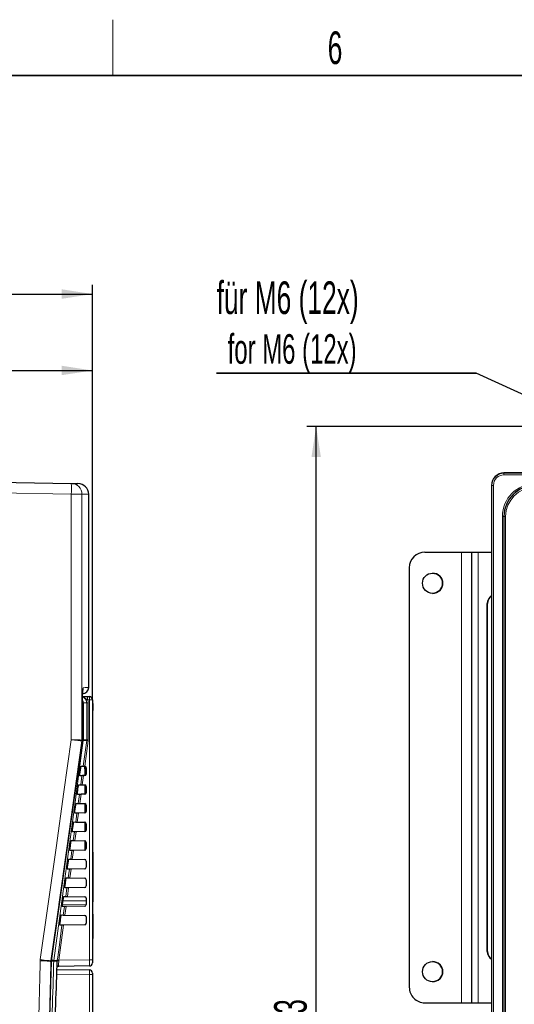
# Model space of a CAD drawing. Header units: millimetres. Extents: x 5 to 418, y 2 to 292.
# Tile 51 of 53: x 255 to 308, y 183 to 288. Entities that reach past the tile are written whole.
import ezdxf

# ---------------------------------------------------------------- set-up
doc = ezdxf.new("R2010")
doc.units = ezdxf.units.MM
doc.layers.add('SLD-0', color=7, linetype='Continuous')
doc.styles.add('SLDTEXTSTYLE0', font='TXT', dxfattribs={"width": 0.605})
doc.dimstyles.new('SLDDIMSTYLE0', dxfattribs={"dimtxt": 3.5, "dimasz": 3.302, "dimexe": 0, "dimexo": 0.0625, "dimgap": 0.875, "dimtad": 1, "dimlfac": 3, "dimrnd": 1e-09, "dimzin": 12, "dimdsep": 46, "dimtxsty": 'SLDTEXTSTYLE0', "dimsah": 1, "dimcen": 0.09, "dimadec": 0, "dimazin": 3, "dimtfac": 1, "dimtofl": 0, "dimtmove": 0, "dimatfit": 3, "dimfxl": 1, "dimfrac": 2, "dimtolj": 1, "dimtzin": 12, "dimarcsym": 0})
doc.dimstyles.new('SLDDIMSTYLE2', dxfattribs={"dimtxt": 3.5, "dimasz": 3.302, "dimexe": 0, "dimexo": 0.0625, "dimgap": 0.875, "dimtad": 1, "dimdec": 1, "dimlfac": 3, "dimrnd": 1e-09, "dimzin": 12, "dimdsep": 46, "dimtxsty": 'SLDTEXTSTYLE0', "dimsah": 1, "dimcen": 0.09, "dimadec": 0, "dimazin": 3, "dimtfac": 1, "dimtofl": 0, "dimtmove": 0, "dimatfit": 3, "dimfxl": 1, "dimfrac": 2, "dimtolj": 1, "dimtzin": 12, "dimarcsym": 0})

# ---------------------------------------------------------------- blocks, each defined once
blk = doc.blocks.new('_D_5')
at = {"layer": 'SLD-0', "color": 7}
for p, q in [((201.15, 243.22), (201.15, 251.87)), ((262.55, 215.55), (262.55, 251.87)), ((201.15, 250.87), (262.55, 250.87))]:
    blk.add_line(p, q, dxfattribs=at)
for points in [[(201.15, 250.87), (204.45, 250.37), (204.45, 251.38)], [(262.55, 250.87), (259.25, 251.38), (259.25, 250.37)]]:
    blk.add_solid(points, dxfattribs=at)
at = {"layer": 'SLD-0', "color": 7, "insert": (225.83, 255.39), "char_height": 3.5, "attachment_point": 1, "style": 'SLDTEXTSTYLE0'}
blk.add_mtext('184,2', dxfattribs=at)
blk = doc.blocks.new('_D_8')
at = {"layer": 'SLD-0', "color": 7}
for p, q in [((189.81, 233.55), (189.81, 260.07)), ((262.55, 215.55), (262.55, 260.07)), ((189.81, 259.07), (262.55, 259.07))]:
    blk.add_line(p, q, dxfattribs=at)
for centre, start, end in [((225.54, 261.76), 153.4349, 206.5651), ((226.83, 261.76), 333.4349, 26.5651)]:
    blk.add_arc(centre, 6.01, start, end, dxfattribs=at)
for points in [[(189.81, 259.07), (193.12, 258.56), (193.12, 259.58)], [(262.55, 259.07), (259.25, 259.58), (259.25, 258.56)]]:
    blk.add_solid(points, dxfattribs=at)
at = {"layer": 'SLD-0', "color": 7, "insert": (220.17, 263.58), "char_height": 3.5, "attachment_point": 1, "style": 'SLDTEXTSTYLE0'}
blk.add_mtext('218,2', dxfattribs=at)
blk = doc.blocks.new('_D_10')
at = {"layer": 'SLD-0', "color": 7}
for p, q in [((319.41, 244.88), (285.57, 244.88)), ((286.57, 120.55), (286.57, 244.88)), ((314.41, 120.55), (285.57, 120.55))]:
    blk.add_line(p, q, dxfattribs=at)
for points in [[(286.57, 244.88), (286.07, 241.58), (287.08, 241.58)], [(286.57, 120.55), (287.08, 123.85), (286.07, 123.85)]]:
    blk.add_solid(points, dxfattribs=at)
at = {"layer": 'SLD-0', "color": 7, "insert": (282.06, 178.71), "char_height": 3.5, "attachment_point": 1, "rotation": 90, "style": 'SLDTEXTSTYLE0'}
blk.add_mtext('373', dxfattribs=at)
blk = doc.blocks.new('SW_NOTE_0_19')
at = {"layer": 'SLD-0', "color": 0}
for p, q in [((0, -5.33), (27.88, -5.33)), ((27.88, -5.33), (0, -5.33)), ((0, -5.33), (27.88, -5.33)), ((27.88, -5.33), (0, -5.33)), ((0, -5.33), (27.88, -5.33)), ((27.88, -5.33), (0, -5.33))]:
    blk.add_line(p, q, dxfattribs=at)
at = {"layer": 'SLD-0', "color": 0, "attachment_point": 1, "style": 'SLDTEXTSTYLE0'}
for s, insert, char_height in [('für M6 (12x)', (0, 4.51), 3.5), ('for M6 (12x)', (1.19, -1.15), 3.175)]:
    blk.add_mtext(s, dxfattribs=dict(at, insert=insert, char_height=char_height))

msp = doc.modelspace()

# ---------------------------------------------------------------- linework, layer by layer
at = {"color": 7, "linetype": 'Continuous', "lineweight": 25}
for p, q in [((316.0735, 239.8825), (306.7401, 239.8825)), ((244.3143, 239.0435), (260.2744, 238.7649)), ((305.4068, 238.5492), (305.4068, 127.8825)), ((262.1415, 216.8556), (262.1415, 237.5862)), ((298.2403, 231.3825), (298.2404, 231.3825)), ((298.2404, 231.3825), (302.1737, 231.3825)), ((302.1737, 231.3825), (303.2403, 231.3825)), ((303.2402, 231.3825), (303.9587, 231.3825)), ((303.2403, 231.3825), (303.2403, 183.0492)), ((303.9587, 231.3825), (305.4068, 231.3825)), ((296.5737, 229.7158), (296.5737, 184.7158)), ((296.5737, 229.7158), (296.5737, 184.7158)), ((304.9557, 188.5492), (304.9557, 225.8825)), ((304.9868, 188.5492), (304.9868, 225.8825)), ((261.4812, 215.5118), (261.4798, 215.5118)), ((261.4812, 211.2293), (261.4812, 215.5118)), ((262.0208, 215.8825), (262.2143, 215.8825)), ((262.5476, 215.5492), (262.5476, 187.6598)), ((262.5809, 215.1479), (262.5476, 215.1479)), ((262.5809, 214.7813), (262.5476, 214.7813)), ((262.5809, 214.7479), (262.5476, 214.7479)), ((262.5809, 215.1479), (262.5809, 214.7813)), ((262.5809, 214.7479), (262.5809, 214.7813)), ((262.5809, 214.7479), (262.5809, 214.3813)), ((262.5809, 214.3813), (262.5476, 214.3813)), ((262.5809, 214.3797), (262.5476, 214.3797)), ((262.5809, 214.3751), (262.5476, 214.3751)), ((261.21, 207.5825), (261.2994, 208.2492)), ((261.3318, 208.4255), (261.5583, 208.4215)), ((261.6726, 208.2102), (261.7476, 208.2102)), ((261.6809, 208.4194), (261.6809, 208.3827)), ((261.6809, 208.3827), (261.6809, 208.3464)), ((261.6809, 208.3827), (261.7476, 208.3827)), ((261.6809, 208.3464), (261.6809, 208.3208)), ((261.6809, 208.3464), (261.7476, 208.3464)), ((261.6809, 208.3208), (261.7476, 208.3208)), ((261.6809, 208.213), (261.7476, 208.213)), ((261.6809, 208.213), (261.6809, 208.2129)), ((261.7172, 208.4187), (261.7231, 208.4185)), ((261.7476, 208.4154), (261.7476, 207.4164)), ((261.8809, 208.2521), (261.8809, 207.5797)), ((261.4225, 207.4079), (261.1949, 207.4039)), ((261.5764, 207.4106), (261.5881, 207.4108)), ((261.7172, 207.413), (261.5881, 207.4108)), ((260.9418, 205.5825), (261.0312, 206.2492)), ((261.0645, 206.4301), (261.291, 206.4262)), ((261.4558, 206.4233), (261.4442, 206.4235)), ((261.4558, 206.4233), (261.7172, 206.4187)), ((261.7476, 206.4154), (261.7476, 205.4164)), ((261.8809, 206.2521), (261.8809, 205.5797)), ((261.154, 205.4032), (260.9264, 205.3992)), ((261.3079, 205.4059), (261.3195, 205.4061)), ((261.7172, 205.413), (261.3195, 205.4061)), ((260.6736, 203.5825), (260.763, 204.2492)), ((260.7972, 204.4348), (261.0237, 204.4308)), ((261.1885, 204.428), (261.1769, 204.4282)), ((261.1885, 204.428), (261.7172, 204.4187)), ((261.7476, 204.4154), (261.7476, 203.4164)), ((261.8809, 204.2521), (261.8809, 203.5797)), ((260.8855, 203.3985), (260.6578, 203.3945)), ((261.0393, 203.4012), (261.051, 203.4014)), ((261.7172, 203.413), (261.051, 203.4014)), ((260.4054, 201.5825), (260.4948, 202.2492)), ((260.5299, 202.4395), (260.7565, 202.4355)), ((260.9212, 202.4326), (260.9096, 202.4328)), ((260.9212, 202.4326), (261.7172, 202.4187)), ((261.7476, 202.4154), (261.7476, 201.4164)), ((261.8809, 202.2521), (261.8809, 201.5797)), ((260.6169, 201.3938), (260.3893, 201.3898)), ((260.7708, 201.3965), (260.7825, 201.3967)), ((261.7172, 201.413), (260.7825, 201.3967)), ((260.1373, 199.5825), (260.2267, 200.2492)), ((260.2626, 200.4441), (260.4892, 200.4402)), ((260.654, 200.4373), (260.6423, 200.4375)), ((260.654, 200.4373), (261.7172, 200.4187)), ((261.7476, 200.4154), (261.7476, 199.8825)), ((261.7476, 199.8825), (261.7476, 199.4164)), ((261.8809, 200.2521), (261.8809, 199.5797)), ((260.3484, 199.3891), (260.1207, 199.3851)), ((260.5023, 199.3918), (260.5139, 199.392)), ((261.7172, 199.413), (260.5139, 199.392)), ((262.5809, 199.2159), (262.5476, 199.2159)), ((262.5809, 199.2159), (262.5809, 198.8825)), ((262.5809, 198.8825), (262.5809, 194.2159)), ((259.8691, 197.5825), (259.9585, 198.2492)), ((259.9952, 198.4488), (260.2219, 198.4448)), ((260.3867, 198.442), (260.3751, 198.4422)), ((260.3867, 198.442), (261.7172, 198.4187)), ((261.8809, 198.2521), (261.8809, 197.5797)), ((259.7279, 196.4534), (259.9546, 196.4495)), ((260.0799, 197.3844), (259.8521, 197.3805)), ((260.2337, 197.3871), (260.2454, 197.3873)), ((261.7172, 197.413), (260.2454, 197.3873)), ((259.6009, 195.5825), (259.6903, 196.2492)), ((261.7172, 195.413), (259.9769, 195.3826)), ((260.1194, 196.4466), (260.1078, 196.4468)), ((260.1194, 196.4466), (261.7172, 196.4187)), ((261.8809, 196.2521), (261.8809, 195.5797)), ((259.4606, 194.4581), (259.6873, 194.4542)), ((259.8113, 195.3797), (259.5836, 195.3758)), ((259.8521, 194.4513), (259.8405, 194.4515)), ((259.8521, 194.4513), (261.7172, 194.4187)), ((259.9652, 195.3824), (259.9769, 195.3826)), ((259.5428, 193.3751), (259.315, 193.3711)), ((259.3327, 193.5825), (259.4221, 194.2492)), ((261.8809, 193.9873), (259.3811, 193.9436)), ((261.7172, 193.413), (259.7083, 193.3779)), ((261.8809, 194.2521), (261.8809, 193.5797)), ((262.5809, 193.8825), (262.5476, 193.8825)), ((262.5809, 194.2159), (262.5809, 193.8825)), ((259.0645, 191.5825), (259.1539, 192.2492)), ((259.1933, 192.4628), (259.42, 192.4588)), ((259.5848, 192.4559), (261.7172, 192.4187)), ((261.8809, 192.2521), (261.8809, 191.5797)), ((262.5809, 192.5389), (262.5809, 189.9409)), ((259.2742, 191.3704), (259.0464, 191.3664)), ((261.7172, 191.413), (259.4398, 191.3733)), ((262.5809, 189.4659), (262.5476, 189.4659)), ((262.5809, 189.1992), (262.5476, 189.1992)), ((262.5809, 189.4659), (262.5809, 189.9409)), ((262.5809, 188.4659), (262.5809, 189.1992)), ((262.5809, 188.4659), (262.5476, 188.4659)), ((262.5809, 188.4565), (262.5476, 188.4565)), ((258.1493, 187.4768), (258.1493, 187.4768)), ((258.1557, 187.5548), (258.1513, 187.5549)), ((262.2201, 186.9932), (258.9314, 186.9358)), ((262.5476, 187.6598), (262.5476, 187.3265)), ((258.7326, 186.632), (262.2201, 186.5711)), ((262.5476, 186.2378), (262.5476, 186.0712)), ((262.5476, 186.0712), (262.5476, 180.4962)), ((298.2404, 183.0492), (298.2403, 183.0492)), ((298.2404, 183.0492), (302.1737, 183.0492)), ((302.1737, 183.0492), (303.2403, 183.0492)), ((303.2402, 183.0492), (303.9587, 183.0492)), ((303.9587, 183.0492), (305.4068, 183.0492))]:
    msp.add_line(p, q, dxfattribs=at)
at = {"color": 7, "linetype": 'Continuous', "lineweight": 18}
for p, q in [((306.7401, 239.8825), (306.7401, 239.8418)), ((306.7401, 239.8825), (306.7401, 239.8825)), ((306.7401, 239.8418), (306.7401, 239.6751)), ((306.7401, 239.8418), (316.0735, 239.8418)), ((316.0735, 239.6751), (306.7401, 239.6751)), ((260.2744, 237.5984), (244.3143, 237.877)), ((305.4476, 238.5492), (305.4068, 238.5492)), ((305.4068, 238.5492), (305.4068, 238.5492)), ((305.4476, 238.5492), (305.6142, 238.5492)), ((305.4476, 127.8825), (305.4476, 238.5492)), ((305.6142, 238.5492), (305.6142, 127.8825)), ((260.2744, 211.2642), (260.2744, 237.5984)), ((260.2744, 237.5984), (261.4182, 237.5984)), ((261.4182, 237.5984), (261.4182, 211.2293)), ((306.5763, 131.2159), (306.5763, 235.2159)), ((306.5763, 235.2159), (306.743, 235.2159)), ((306.743, 235.2159), (306.743, 131.2159)), ((306.7576, 235.2159), (306.743, 235.2159)), ((306.7576, 131.2159), (306.7576, 235.2159)), ((306.9243, 235.2159), (306.7576, 235.2159)), ((306.9243, 235.2159), (306.9243, 131.2159)), ((302.1737, 231.3825), (302.1737, 183.0492)), ((303.9587, 231.3825), (303.9587, 183.0492)), ((296.5737, 229.7158), (296.5737, 229.7158)), ((304.9868, 225.8825), (304.9557, 225.8825)), ((261.4798, 211.2293), (261.4798, 215.5118)), ((262.2201, 215.5492), (262.0266, 215.5492)), ((262.2201, 187.6598), (262.2201, 215.5492)), ((262.2201, 215.5492), (262.5476, 215.5492)), ((261.572, 215.2159), (261.4812, 215.2159)), ((261.572, 215.2159), (261.572, 211.2603)), ((261.9326, 215.2159), (261.572, 215.2159)), ((261.9326, 211.2603), (261.9326, 215.2159)), ((262.0963, 215.2159), (261.9326, 215.2159)), ((262.0963, 215.2159), (262.0963, 211.2603)), ((261.572, 211.2603), (261.4812, 211.2603)), ((261.572, 211.2603), (261.9326, 211.2603)), ((261.9267, 211.1719), (261.9326, 211.2603)), ((262.0963, 211.2603), (261.9326, 211.2603)), ((262.0963, 211.2603), (262.0889, 211.1498)), ((261.4117, 211.1365), (261.4117, 211.1365)), ((261.4734, 211.1365), (261.4117, 211.1365)), ((261.4182, 211.2293), (261.4182, 211.2293)), ((261.4182, 211.2293), (261.4798, 211.2293)), ((261.4747, 211.1364), (261.4734, 211.1365)), ((261.4798, 211.2293), (261.4812, 211.2293)), ((261.5583, 208.4215), (261.9267, 211.1719)), ((261.9267, 211.1719), (261.5661, 211.1719)), ((262.0889, 211.1498), (261.7231, 208.4185)), ((261.291, 206.4262), (261.4225, 207.4079)), ((261.5881, 207.4108), (261.4558, 206.4233)), ((261.0237, 204.4308), (261.154, 205.4032)), ((261.3195, 205.4061), (261.1885, 204.428)), ((260.7565, 202.4355), (260.8855, 203.3985)), ((261.051, 203.4014), (260.9212, 202.4326)), ((260.4892, 200.4402), (260.6169, 201.3938)), ((260.7825, 201.3967), (260.654, 200.4373)), ((261.7476, 199.8825), (261.8809, 199.8825)), ((260.2219, 198.4448), (260.3484, 199.3891)), ((260.5139, 199.392), (260.3867, 198.442)), ((262.5809, 198.8825), (262.5476, 198.8825)), ((259.9546, 196.4495), (260.0799, 197.3844)), ((260.2454, 197.3873), (260.1194, 196.4466)), ((259.6873, 194.4542), (259.8113, 195.3797)), ((259.9769, 195.3826), (259.8521, 194.4513)), ((259.3281, 193.546), (261.8809, 193.5814)), ((259.42, 192.4588), (259.5428, 193.3751)), ((259.7083, 193.3779), (259.5848, 192.4559)), ((262.5809, 194.2159), (262.5476, 194.2159)), ((262.5809, 192.5389), (262.5476, 192.5389)), ((259.4398, 191.3733), (258.9346, 187.6024)), ((262.5809, 189.9409), (262.5476, 189.9409)), ((304.9557, 188.5492), (304.9868, 188.5492)), ((256.9375, 187.5418), (256.9486, 187.6784)), ((258.0802, 187.4768), (258.0801, 187.4768)), ((258.1493, 187.4768), (258.0802, 187.4768)), ((258.0865, 187.5548), (258.0865, 187.5548)), ((258.0865, 187.5548), (258.1556, 187.5548)), ((258.1556, 187.5548), (258.1557, 187.5548)), ((258.3894, 187.514), (258.3952, 187.5841)), ((258.7616, 187.514), (258.3894, 187.514)), ((258.3952, 187.5841), (258.7671, 187.5841)), ((258.7616, 187.514), (258.7671, 187.5841)), ((258.7671, 187.5841), (258.7725, 187.6245)), ((258.9291, 187.5701), (258.9249, 187.528)), ((258.9346, 187.6024), (258.9291, 187.5701)), ((258.9346, 187.6024), (262.2201, 187.6598)), ((262.5476, 187.6598), (262.2201, 187.6598)), ((262.2201, 186.0712), (258.7159, 186.1323)), ((262.2201, 180.4962), (262.2201, 186.0712)), ((262.5476, 186.0712), (262.2201, 186.0712)), ((296.5737, 184.7158), (296.5737, 184.7158))]:
    msp.add_line(p, q, dxfattribs=at)
at = {"color": 7, "linetype": 'Continuous', "lineweight": 18, "flags": 128}
for points in [[(256.9486, 187.6784), (257.7942, 193.6748), (258.6397, 199.6713), (259.4853, 205.6678), (260.2744, 211.2642)], [(261.4117, 211.1365), (261.0925, 208.8722), (259.7893, 199.6303), (258.9352, 193.5732), (258.9266, 193.5125), (258.0865, 187.5548)], [(258.1557, 187.5548), (258.336, 188.8363), (259.079, 194.1176), (260.2794, 202.6501), (261.0793, 208.3356), (261.4734, 211.1365)], [(261.5661, 211.1719), (261.3885, 209.8504), (260.6779, 204.5648), (258.3952, 187.5841)], [(258.7725, 187.6245), (258.8167, 187.9549), (258.9937, 189.2764), (259.2742, 191.3704)]]:
    msp.add_lwpolyline(points, dxfattribs=at)
at = {"color": 7, "linetype": 'Continuous', "lineweight": 25, "flags": 128}
msp.add_lwpolyline([(258.1569, 187.5541), (258.5533, 190.372), (261.4747, 211.1364)], dxfattribs=at)
at = {"color": 7, "linetype": 'Continuous', "lineweight": 25}
for centre in [(299.0737, 228.0492), (299.0737, 186.3825)]:
    msp.add_circle(centre, 1.0833, dxfattribs=at)
for centre, radius, start, end in [((306.7401, 238.5492), 1.3333, 90, 180), ((260.9748, 237.5859), 1.1667, 0.142661, 88.999997), ((310.0735, 235.2159), 3.3305, 90, 180), ((298.2404, 229.7158), 1.6667, 90, 179.987916), ((298.2403, 229.7158), 1.6667, 90, 179.987916), ((299.0737, 228.0492), 1.0833, 0.012084, 90), ((299.0737, 228.0492), 1.0833, 270, 0.012084), ((305.9562, 225.8831), 1.0005, 123.304698, 180.035993), ((305.9878, 225.8829), 1.0009, 125.477679, 180.024793), ((261.4748, 216.8565), 0.6667, 271.000002, 0.691425), ((262.2143, 215.5492), 0.3333, 0, 90), ((260.8145, 211.2293), 0.6667, 351.991614, 0), ((261.7143, 208.2521), 0.1667, 0, 86.968828), ((261.7143, 207.5797), 0.1667, 271, 0), ((261.7143, 206.2521), 0.1667, 0, 89), ((261.7143, 205.5797), 0.1667, 271, 0), ((261.7143, 204.2521), 0.1667, 0, 89), ((261.7143, 203.5797), 0.1667, 271, 0), ((261.7143, 202.2521), 0.1667, 0, 89), ((261.7143, 201.5797), 0.1667, 271, 0), ((261.7143, 200.2521), 0.1667, 0, 89), ((261.7143, 199.5797), 0.1667, 271, 0), ((261.7143, 198.2521), 0.1667, 0, 89), ((261.7143, 197.5797), 0.1667, 271, 0), ((261.7143, 196.2521), 0.1667, 0, 89), ((261.7143, 195.5797), 0.1667, 271, 0), ((261.7143, 194.2521), 0.1667, 0, 89), ((261.7143, 193.5797), 0.1667, 271, 0), ((261.7143, 192.2521), 0.1667, 0, 89), ((261.7143, 191.5797), 0.1667, 271, 0), ((305.9562, 188.5485), 1.0005, 179.963991, 236.714434), ((305.9876, 188.5486), 1.0008, 179.970899, 234.554705), ((258.8171, 187.4619), 0.668, 172.001044, 178.718493), ((262.2143, 187.3265), 0.3333, 271, 0), ((299.0737, 186.3825), 1.0833, 270, 90), ((262.2143, 186.2378), 0.3333, 0, 89), ((298.2404, 184.7158), 1.6667, 179.987916, 270), ((298.2403, 184.7158), 1.6667, 179.987916, 270)]:
    msp.add_arc(centre, radius, start, end, dxfattribs=at)
at = {"color": 7, "linetype": 'Continuous', "lineweight": 18}
for centre, radius, start, end in [((306.7401, 238.5492), 1.2926, 90, 180), ((243.559, 238.1817), 16.7256, 358.001617, 1.998383), ((260.2528, 237.5998), 1.1653, 359.934172, 88.939099), ((306.7401, 238.5492), 1.1259, 90, 180), ((310.0735, 235.2159), 3.4971, 90, 180), ((310.0735, 235.2159), 3.3158, 90, 180), ((310.0735, 235.2159), 3.1492, 90, 180), ((260.8938, 216.8463), 0.6676, 337.377845, 0.005653), ((260.9045, 215.2159), 0.6675, 359.997283, 28.671251), ((257.2474, 215.6325), 4.78, 359.001369, 2.998326), ((257.4408, 215.6325), 4.78, 359.001369, 2.998326), ((260.9043, 211.2603), 0.6677, 352.391247, 0.000043), ((260.7501, 211.2295), 0.6681, 351.99588, 359.977913), ((260.7501, 211.2293), 0.6681, 352.017367, 0.000101), ((260.8119, 211.2293), 0.668, 352.014426, 0.000093), ((261.1771, 208.9955), 2.2109, 79.864751, 82.131287), ((264.5655, 229.9289), 18.9417, 261.992152, 262.487305), ((258.7481, 187.4617), 0.6681, 171.992411, 178.706424), ((258.7482, 187.462), 0.6681, 172.017453, 178.73211), ((258.8171, 187.462), 0.668, 172.014164, 178.731579), ((257.1638, 151.0509), 36.4837, 88.074846, 88.448228), ((257.2217, 180.474), 7.2064, 80.628214, 82.412918), ((258.6793, 187.0788), 0.1499, 297.766201, 327.942017), ((258.8775, 187.1211), 0.4096, 83.360958, 106.441355), ((258.7652, 186.621), 0.9631, 80.199666, 89.887917), ((261.4139, 206.4012), 18.9616, 261.99229, 262.486916)]:
    msp.add_arc(centre, radius, start, end, dxfattribs=at)
for centre, major_axis, ratio, start_param, end_param in [((262.2143, 187.6599), (-0.0058, 0.6667), 0.00872421, 3.1416688, 4.71216054), ((262.2143, 186.0711), (0.0058, 0.5), 0.01163277, 4.71262587, 6.28311761)]:
    msp.add_ellipse(centre, major_axis=major_axis, ratio=ratio, start_param=start_param, end_param=end_param, dxfattribs=at)
at = {"color": 7, "linetype": 'Continuous', "lineweight": 25}
for points, knots in [([(260.2744, 238.7649), (260.486, 238.7612), (260.8397, 238.7551), (261.0013, 238.7522), (260.9805, 238.7526), (260.9754, 238.7527)], [0, 0, 0, 0, 0.52930658, 0.88515136, 1, 1, 1, 1]), ([(261.4816, 215.5117), (261.4819, 215.614), (261.4825, 215.8371), (261.4909, 216.1569), (261.5038, 216.4239), (261.5171, 216.5913), (261.527, 216.6613), (261.5271, 216.6612), (261.5212, 216.632), (261.5094, 216.6022), (261.5054, 216.592)], [0, 0, 0, 0, 0.16758777, 0.36550725, 0.56191717, 0.72707748, 0.85143359, 0.92586289, 0.97470645, 1, 1, 1, 1]), ([(261.4851, 215.8825), (261.5004, 215.8825), (261.5778, 215.8825), (261.7565, 215.8825), (261.9362, 215.8825), (262.0208, 215.8825)], [0, 0, 0, 0, 0.11493271, 0.58328719, 1, 1, 1, 1]), ([(261.2994, 208.2492), (261.3004, 208.257), (261.3042, 208.2848), (261.3112, 208.3312), (261.3195, 208.3799), (261.3266, 208.4135), (261.3303, 208.4248), (261.3316, 208.4254), (261.3318, 208.4255)], [0, 0, 0, 0, 0.085053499, 0.301990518, 0.519611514, 0.736769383, 0.952233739, 1, 1, 1, 1]), ([(261.5583, 208.4215), (261.5608, 208.4215), (261.5657, 208.4214), (261.5959, 208.4208), (261.6394, 208.4201), (261.6827, 208.4193), (261.7093, 208.4189), (261.7172, 208.4187)], [0, 0, 0, 0, 0.22525402, 0.45048074, 0.67646869, 0.90392415, 1, 1, 1, 1]), ([(261.6809, 208.3145), (261.6809, 208.3096), (261.6809, 208.2897), (261.6809, 208.2584), (261.6809, 208.2258), (261.6809, 208.2172), (261.6809, 208.213)], [0, 0, 0, 0, 0.11334787, 0.4582864, 0.72928164, 1, 1, 1, 1]), ([(261.1949, 207.4039), (261.1946, 207.4042), (261.1934, 207.4052), (261.193, 207.4198), (261.1953, 207.4552), (261.2003, 207.5049), (261.2057, 207.55), (261.2091, 207.5761), (261.21, 207.5825)], [0, 0, 0, 0, 0.081983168, 0.294146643, 0.505651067, 0.717551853, 0.931032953, 1, 1, 1, 1]), ([(261.5881, 207.4108), (261.569, 207.4104), (261.5308, 207.4098), (261.4805, 207.4089), (261.4431, 207.4082), (261.4255, 207.4079), (261.4233, 207.4079), (261.4225, 207.4079)], [0, 0, 0, 0, 0.2249122, 0.44986513, 0.67362044, 0.89493763, 1, 1, 1, 1]), ([(261.0312, 206.2492), (261.0323, 206.2575), (261.0363, 206.2864), (261.0435, 206.3342), (261.052, 206.3841), (261.0592, 206.4183), (261.063, 206.4295), (261.0643, 206.43), (261.0645, 206.4301)], [0, 0, 0, 0, 0.088536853, 0.305494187, 0.52312074, 0.740262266, 0.955695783, 1, 1, 1, 1]), ([(261.291, 206.4262), (261.2935, 206.4261), (261.2984, 206.426), (261.3287, 206.4255), (261.3721, 206.4247), (261.4173, 206.424), (261.4459, 206.4235), (261.4558, 206.4233)], [0, 0, 0, 0, 0.22000786, 0.43998906, 0.66071382, 0.88287193, 1, 1, 1, 1]), ([(260.9264, 205.3992), (260.926, 205.3995), (260.9248, 205.4007), (260.9244, 205.4159), (260.9268, 205.4526), (260.9319, 205.5037), (260.9375, 205.5498), (260.941, 205.5763), (260.9418, 205.5825)], [0, 0, 0, 0, 0.08535942, 0.29750523, 0.50900587, 0.7209231, 0.93443429, 1, 1, 1, 1]), ([(261.3195, 205.4061), (261.3005, 205.4057), (261.2623, 205.4051), (261.212, 205.4042), (261.1746, 205.4035), (261.157, 205.4032), (261.1547, 205.4032), (261.154, 205.4032)], [0, 0, 0, 0, 0.22491816, 0.44987705, 0.67363829, 0.89496134, 1, 1, 1, 1]), ([(260.763, 204.2492), (260.7642, 204.2581), (260.7683, 204.288), (260.7757, 204.3373), (260.7845, 204.3882), (260.7919, 204.423), (260.7957, 204.4342), (260.797, 204.4347), (260.7972, 204.4348)], [0, 0, 0, 0, 0.09184091, 0.30881742, 0.52644914, 0.74357514, 0.95897955, 1, 1, 1, 1]), ([(261.0237, 204.4308), (261.0262, 204.4308), (261.0311, 204.4307), (261.0614, 204.4302), (261.1048, 204.4294), (261.15, 204.4286), (261.1786, 204.4281), (261.1885, 204.428)], [0, 0, 0, 0, 0.22001376, 0.44000086, 0.6607316, 0.88289575, 1, 1, 1, 1]), ([(260.6578, 203.3945), (260.6574, 203.3949), (260.6561, 203.3961), (260.6558, 203.4121), (260.6583, 203.45), (260.6636, 203.5026), (260.6693, 203.5496), (260.6728, 203.5765), (260.6736, 203.5825)], [0, 0, 0, 0, 0.088563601, 0.300693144, 0.512190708, 0.724123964, 0.937663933, 1, 1, 1, 1]), ([(261.051, 203.4014), (261.0319, 203.401), (260.9938, 203.4004), (260.9434, 203.3995), (260.906, 203.3989), (260.8885, 203.3985), (260.8862, 203.3985), (260.8855, 203.3985)], [0, 0, 0, 0, 0.22492413, 0.449889, 0.67365617, 0.89498508, 1, 1, 1, 1]), ([(260.4948, 202.2492), (260.4961, 202.2586), (260.5003, 202.2896), (260.508, 202.3404), (260.517, 202.3924), (260.5245, 202.4278), (260.5284, 202.4389), (260.5297, 202.4394), (260.5299, 202.4395)], [0, 0, 0, 0, 0.09497923, 0.31197387, 0.5296104, 0.74672165, 0.96209856, 1, 1, 1, 1]), ([(260.7565, 202.4355), (260.7589, 202.4355), (260.7638, 202.4354), (260.7941, 202.4348), (260.8376, 202.4341), (260.8827, 202.4333), (260.9114, 202.4328), (260.9212, 202.4326)], [0, 0, 0, 0, 0.22001967, 0.44001267, 0.6607494, 0.88291961, 1, 1, 1, 1]), ([(260.3893, 201.3898), (260.3889, 201.3902), (260.3875, 201.3915), (260.3872, 201.4083), (260.3898, 201.4473), (260.3953, 201.5015), (260.401, 201.5494), (260.4047, 201.5766), (260.4054, 201.5825)], [0, 0, 0, 0, 0.09160861, 0.30372316, 0.51521826, 0.7271671, 0.94073463, 1, 1, 1, 1]), ([(260.7825, 201.3967), (260.7634, 201.3964), (260.7252, 201.3957), (260.6749, 201.3948), (260.6375, 201.3942), (260.6199, 201.3939), (260.6177, 201.3938), (260.6169, 201.3938)], [0, 0, 0, 0, 0.22493012, 0.44990096, 0.67367408, 0.89500887, 1, 1, 1, 1]), ([(260.2267, 200.2492), (260.228, 200.2592), (260.2324, 200.2912), (260.2403, 200.3434), (260.2495, 200.3965), (260.2572, 200.4325), (260.261, 200.4436), (260.2624, 200.4441), (260.2626, 200.4441)], [0, 0, 0, 0, 0.09796404, 0.31497585, 0.53261687, 0.74971409, 0.96506497, 1, 1, 1, 1]), ([(260.4892, 200.4402), (260.4916, 200.4401), (260.4965, 200.44), (260.5268, 200.4395), (260.5703, 200.4387), (260.6155, 200.438), (260.6441, 200.4375), (260.654, 200.4373)], [0, 0, 0, 0, 0.22002559, 0.44002451, 0.66076724, 0.88294351, 1, 1, 1, 1]), ([(260.1207, 199.3851), (260.1203, 199.3856), (260.1189, 199.387), (260.1186, 199.4045), (260.1214, 199.4447), (260.1269, 199.5003), (260.1328, 199.5492), (260.1365, 199.5768), (260.1373, 199.5825)], [0, 0, 0, 0, 0.09450609, 0.30660679, 0.51809996, 0.73006395, 0.94365789, 1, 1, 1, 1]), ([(260.5139, 199.392), (260.4949, 199.3917), (260.4567, 199.391), (260.4063, 199.3901), (260.369, 199.3895), (260.3514, 199.3892), (260.3491, 199.3891), (260.3484, 199.3891)], [0, 0, 0, 0, 0.22493611, 0.44991295, 0.67369202, 0.89503269, 1, 1, 1, 1]), ([(259.8521, 197.3805), (259.8517, 197.3809), (259.8502, 197.3824), (259.85, 197.4007), (259.8528, 197.4421), (259.8586, 197.4992), (259.8646, 197.5489), (259.8683, 197.5769), (259.8691, 197.5825)], [0, 0, 0, 0, 0.097266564, 0.309354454, 0.520846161, 0.732824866, 0.946444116, 1, 1, 1, 1]), ([(259.9585, 198.2492), (259.9599, 198.2597), (259.9644, 198.2928), (259.9726, 198.3465), (259.982, 198.4006), (259.9898, 198.4373), (259.9937, 198.4483), (259.9951, 198.4487), (259.9952, 198.4488)], [0, 0, 0, 0, 0.1008064, 0.31783448, 0.5354797, 0.75256356, 0.96788978, 1, 1, 1, 1]), ([(260.2219, 198.4448), (260.2244, 198.4448), (260.2293, 198.4447), (260.2596, 198.4442), (260.303, 198.4434), (260.3482, 198.4426), (260.3768, 198.4421), (260.3867, 198.442)], [0, 0, 0, 0, 0.22003152, 0.44003636, 0.6607851, 0.88296744, 1, 1, 1, 1]), ([(259.6903, 196.2492), (259.6918, 196.2602), (259.6965, 196.2943), (259.7049, 196.3495), (259.7145, 196.4048), (259.7225, 196.442), (259.7264, 196.453), (259.7278, 196.4534), (259.7279, 196.4534)], [0, 0, 0, 0, 0.1035163, 0.32055982, 0.53820898, 0.75528013, 0.97058296, 1, 1, 1, 1]), ([(259.9546, 196.4495), (259.9571, 196.4494), (259.962, 196.4494), (259.9923, 196.4488), (260.0357, 196.4481), (260.0809, 196.4473), (260.1095, 196.4468), (260.1194, 196.4466)], [0, 0, 0, 0, 0.22003746, 0.44004824, 0.660803, 0.88299142, 1, 1, 1, 1]), ([(260.2454, 197.3873), (260.2263, 197.387), (260.1882, 197.3863), (260.1378, 197.3854), (260.1004, 197.3848), (260.0829, 197.3845), (260.0806, 197.3844), (260.0799, 197.3844)], [0, 0, 0, 0, 0.22494211, 0.44992495, 0.67370999, 0.89505656, 1, 1, 1, 1]), ([(259.5836, 195.3758), (259.5831, 195.3763), (259.5816, 195.3778), (259.5814, 195.3969), (259.5843, 195.4395), (259.5903, 195.498), (259.5964, 195.5487), (259.6002, 195.5771), (259.6009, 195.5825)], [0, 0, 0, 0, 0.09989957, 0.31197559, 0.52346624, 0.73545924, 0.94910276, 1, 1, 1, 1]), ([(259.4221, 194.2492), (259.4237, 194.2608), (259.4285, 194.2959), (259.4371, 194.3526), (259.4469, 194.4089), (259.4551, 194.4467), (259.4591, 194.4577), (259.4605, 194.4581), (259.4606, 194.4581)], [0, 0, 0, 0, 0.10610282, 0.32316102, 0.5408139, 0.75787292, 0.97315354, 1, 1, 1, 1]), ([(259.6873, 194.4542), (259.6898, 194.4541), (259.6947, 194.454), (259.725, 194.4535), (259.7684, 194.4527), (259.8136, 194.452), (259.8422, 194.4515), (259.8521, 194.4513)], [0, 0, 0, 0, 0.22004341, 0.44006013, 0.66082092, 0.88301544, 1, 1, 1, 1]), ([(259.9769, 195.3826), (259.9578, 195.3823), (259.9196, 195.3816), (259.8693, 195.3808), (259.8319, 195.3801), (259.8143, 195.3798), (259.812, 195.3798), (259.8113, 195.3797)], [0, 0, 0, 0, 0.22494812, 0.44993698, 0.673728, 0.89508046, 1, 1, 1, 1]), ([(259.315, 193.3711), (259.3145, 193.3716), (259.313, 193.3733), (259.3128, 193.3931), (259.3158, 193.4369), (259.3219, 193.4969), (259.3282, 193.5485), (259.332, 193.5772), (259.3327, 193.5825)], [0, 0, 0, 0, 0.10241378, 0.31447879, 0.52596875, 0.7379756, 0.95164242, 1, 1, 1, 1]), ([(259.7083, 193.3779), (259.6892, 193.3776), (259.6511, 193.3769), (259.6007, 193.3761), (259.5634, 193.3754), (259.5458, 193.3751), (259.5435, 193.3751), (259.5428, 193.3751)], [0, 0, 0, 0, 0.224954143, 0.449949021, 0.673746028, 0.895104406, 1, 1, 1, 1]), ([(259.1539, 192.2492), (259.1556, 192.2613), (259.1605, 192.2975), (259.1694, 192.3556), (259.1794, 192.413), (259.1878, 192.4515), (259.1918, 192.4624), (259.1932, 192.4627), (259.1933, 192.4628)], [0, 0, 0, 0, 0.10857425, 0.32564641, 0.54330279, 0.76035024, 0.97560975, 1, 1, 1, 1]), ([(259.42, 192.4588), (259.4225, 192.4588), (259.4274, 192.4587), (259.4577, 192.4582), (259.5012, 192.4574), (259.5463, 192.4566), (259.5749, 192.4561), (259.5848, 192.4559)], [0, 0, 0, 0, 0.22004937, 0.44007205, 0.66083888, 0.88303949, 1, 1, 1, 1]), ([(259.0464, 191.3664), (259.0459, 191.367), (259.0444, 191.3687), (259.0442, 191.3893), (259.0473, 191.4342), (259.0536, 191.4958), (259.06, 191.5483), (259.0638, 191.5774), (259.0645, 191.5825)], [0, 0, 0, 0, 0.10481708, 0.31687188, 0.52836144, 0.74038175, 0.95407093, 1, 1, 1, 1]), ([(259.4398, 191.3733), (259.4207, 191.3729), (259.3825, 191.3723), (259.3322, 191.3714), (259.2948, 191.3707), (259.2772, 191.3704), (259.275, 191.3704), (259.2742, 191.3704)], [0, 0, 0, 0, 0.22496017, 0.44996109, 0.67376409, 0.89512839, 1, 1, 1, 1]), ([(256.4192, 145.9678), (256.6361, 149.7086), (257.0699, 157.1907), (257.6998, 171.0261), (257.9758, 181.1246), (258.1493, 187.4768)], [0, 0, 0, 0, 0.27056673, 0.54116347, 1, 1, 1, 1]), ([(258.7256, 186.4247), (258.7279, 186.4998), (258.7327, 186.6502), (258.7422, 186.8494), (258.7501, 186.9724), (258.7545, 187.0192), (258.7557, 187.0323)], [0, 0, 0, 0, 0.2949123, 0.58984463, 0.88480176, 1, 1, 1, 1]), ([(258.7557, 187.0323), (258.7558, 187.1005), (258.756, 187.2422), (258.7597, 187.4211), (258.7616, 187.514)], [0, 0, 0, 0, 0.48103461, 1, 1, 1, 1]), ([(256.9614, 148.626), (256.9686, 148.7368), (257.0046, 149.2912), (257.1536, 151.6198), (257.719, 160.9364), (258.3063, 172.9816), (258.6268, 183.2572), (258.7256, 186.4247)], [0, 0, 0, 0, 0.00880866, 0.0440433, 0.18498232, 0.74876631, 1, 1, 1, 1]), ([(258.9314, 186.9358), (258.9308, 186.9358), (258.8866, 186.935), (258.8193, 186.9338), (258.7656, 186.9329), (258.7481, 186.9326)], [0, 0, 0, 0, 0.00864914, 0.67658853, 1, 1, 1, 1])]:
    msp.add_open_spline(points, degree=3, knots=knots, dxfattribs=at)
at = {"color": 7, "linetype": 'Continuous', "lineweight": 18}
for points, knots in [([(262.1217, 237.5862), (262.1268, 237.5861), (262.1477, 237.5857), (261.9855, 237.5886), (261.6305, 237.5947), (261.4182, 237.5984)], [0, 0, 0, 0, 0.11460947, 0.47066384, 1, 1, 1, 1]), ([(261.4798, 215.5118), (261.4808, 215.6617), (261.4826, 215.9616), (261.4971, 216.3613), (261.518, 216.6632), (261.5408, 216.8233), (261.5555, 216.8398), (261.5614, 216.8464)], [0, 0, 0, 0, 0.21437731, 0.42883646, 0.64361678, 0.85873251, 1, 1, 1, 1]), ([(261.5614, 216.8464), (261.6933, 216.8487), (261.9573, 216.8533), (262.1455, 216.8565), (262.107, 216.8559), (262.0938, 216.8556)], [0, 0, 0, 0, 0.39638494, 0.79298473, 1, 1, 1, 1]), ([(261.9326, 215.2159), (261.9253, 215.2909), (261.9107, 215.441), (261.795, 215.6382), (261.6481, 215.7797), (261.5305, 215.8205), (261.484, 215.8366)], [0, 0, 0, 0, 0.27347073, 0.54697643, 0.82070233, 1, 1, 1, 1]), ([(262.0266, 215.5492), (261.9841, 215.5754), (261.8737, 215.6435), (261.7105, 215.7702), (261.56, 215.8198), (261.4842, 215.8447)], [0, 0, 0, 0, 0.23764508, 0.61612195, 1, 1, 1, 1]), ([(262.0266, 215.5492), (262.0346, 215.5301), (262.0783, 215.4247), (262.0882, 215.3098), (262.0963, 215.2159)], [0, 0, 0, 0, 0.18168498, 1, 1, 1, 1]), ([(261.4117, 211.1365), (261.3904, 211.1391), (261.3477, 211.1443), (261.1261, 211.1695), (260.8159, 211.2042), (260.5167, 211.2374), (260.3333, 211.2577), (260.2792, 211.2637), (260.2744, 211.2642)], [0, 0, 0, 0, 0.22630111, 0.45247964, 0.67880616, 0.9055524, 0.99165108, 1, 1, 1, 1]), ([(260.2744, 211.2642), (260.2792, 211.2641), (260.3336, 211.2625), (260.5181, 211.2569), (260.819, 211.2478), (261.1309, 211.2383), (261.3539, 211.2314), (261.3967, 211.23), (261.4182, 211.2293)], [0, 0, 0, 0, 0.00834892, 0.0944476, 0.32119384, 0.54752036, 0.77369889, 1, 1, 1, 1]), ([(254.7315, 138.7368), (254.8175, 140.0178), (255.1545, 145.0408), (255.6721, 153.8108), (256.2184, 165.0493), (256.6532, 176.2933), (256.8427, 183.7922), (256.9375, 187.5418)], [0, 0, 0, 0, 0.078831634, 0.309110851, 0.539415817, 0.769695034, 1, 1, 1, 1]), ([(258.0801, 187.4768), (257.9853, 183.73), (257.7956, 176.236), (257.3608, 164.9932), (256.8142, 153.7486), (256.2961, 144.9689), (255.9587, 139.94), (255.8726, 138.6577)], [0, 0, 0, 0, 0.23006305, 0.46015173, 0.69061556, 0.92110517, 1, 1, 1, 1]), ([(258.3894, 187.514), (258.3771, 187.0697), (258.3151, 184.8483), (258.0205, 175.5193), (257.446, 162.2095), (256.7116, 150.6898), (256.4296, 146.2673)], [0, 0, 0, 0, 0.03228756, 0.16143818, 0.67806661, 1, 1, 1, 1]), ([(256.9375, 187.5418), (257.0779, 187.5387), (257.3471, 187.5327), (257.5672, 187.5278), (257.6725, 187.5254)], [0, 0, 0, 0, 0.52169046, 1, 1, 1, 1]), ([(256.9486, 187.6784), (257.0878, 187.6587), (257.3544, 187.621), (257.5723, 187.5899), (257.6766, 187.575)], [0, 0, 0, 0, 0.5219047, 1, 1, 1, 1]), ([(257.6725, 187.5254), (257.6726, 187.5292), (257.6729, 187.5375), (257.6737, 187.5503), (257.675, 187.563), (257.6761, 187.5713), (257.6765, 187.575)], [0, 0, 0, 0, 0.2273798, 0.49997429, 0.77230514, 1, 1, 1, 1]), ([(258.0801, 187.4768), (258.0586, 187.4796), (258.0155, 187.485), (257.8401, 187.5058), (257.7085, 187.5212), (257.6725, 187.5254)], [0, 0, 0, 0, 0.42044368, 0.8411371, 1, 1, 1, 1]), ([(257.6766, 187.575), (257.7128, 187.5733), (257.845, 187.5669), (258.0215, 187.5582), (258.0648, 187.556), (258.0865, 187.5548)], [0, 0, 0, 0, 0.15880559, 0.57952789, 1, 1, 1, 1]), ([(258.7557, 187.0323), (258.7577, 187.0336), (258.7659, 187.0389), (258.789, 187.0162), (258.8064, 186.9993)], [0, 0, 0, 0, 0.24926054, 1, 1, 1, 1]), ([(258.8064, 186.9993), (258.825, 186.9823), (258.8598, 186.9504), (258.9023, 186.9371), (258.925, 186.9358), (258.9297, 186.9358), (258.931, 186.9358), (258.9314, 186.9358)], [0, 0, 0, 0, 0.47560771, 0.89172145, 0.97045766, 0.99262121, 1, 1, 1, 1]), ([(258.9249, 187.528), (258.9228, 187.4544), (258.9185, 187.3073), (258.9175, 187.1217), (258.9206, 186.9905), (258.9262, 186.94), (258.9303, 186.9366), (258.9314, 186.9358)], [0, 0, 0, 0, 0.23080406, 0.46156595, 0.69215186, 0.92285613, 1, 1, 1, 1])]:
    msp.add_open_spline(points, degree=3, knots=knots, dxfattribs=at)
at = {"layer": 'SLD-0', "lineweight": 18}
msp.add_line((264.75, 282.5), (264.75, 288.5), dxfattribs=at)
at = {"layer": 'SLD-0', "lineweight": 35}
msp.add_line((408, 282.5), (26, 282.5), dxfattribs=at)
at = {"layer": 'SLD-0', "color": 7}
msp.add_line((319.748, 243.3096), (303.7613, 250.5837), dxfattribs=at)

# ---------------------------------------------------------------- block references
msp.add_blockref('SW_NOTE_0_19', (275.8787, 255.9164), dxfattribs=at)

# ---------------------------------------------------------------- texts
at = {"layer": 'SLD-0', "insert": (288.6027, 287.243), "char_height": 3.5, "attachment_point": 2, "style": 'SLDTEXTSTYLE0'}
msp.add_mtext('6', dxfattribs=at)

# ---------------------------------------------------------------- dimensions: what is measured, and where the dimension line sits
at = {"layer": 'SLD-0', "color": 7}
dim = msp.add_linear_dim(base=(262.5476, 259.0713), p1=(189.8143, 233.5492), p2=(262.5476, 215.5492), text='(<>)', dimstyle='SLDDIMSTYLE2', dxfattribs=at)
dim.commit()
dim.dimension.update_dxf_attribs({"geometry": '_D_8', "text_midpoint": (226.1809, 259.0713), "dimtype": 160})
dim = msp.add_linear_dim(base=(262.5476, 250.8738), p1=(201.1476, 243.2159), p2=(262.5476, 215.5492), dimstyle='SLDDIMSTYLE0', dxfattribs=at)
dim.commit()
dim.dimension.update_dxf_attribs({"geometry": '_D_5', "text_midpoint": (231.8476, 250.8738), "dimtype": 160})
dim = msp.add_linear_dim(base=(286.5734, 244.8825), p1=(314.4068, 120.5493), p2=(319.4068, 244.8825), angle=90, dimstyle='SLDDIMSTYLE0', dxfattribs=at)
dim.commit()
dim.dimension.update_dxf_attribs({"geometry": '_D_10', "text_midpoint": (286.5734, 182.7159), "dimtype": 160})

doc.saveas('drawing.dxf')
